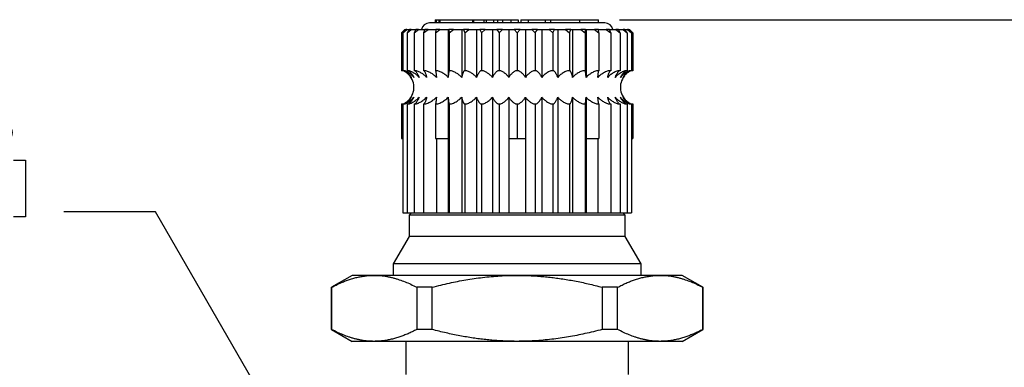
# Model space of a CAD drawing. Header units: millimetres. Extents: x 6 to 273, y 6 to 210.
# Tile 4 of 14: x 61 to 121, y 82 to 104. Entities that reach past the tile are written whole.
import ezdxf

# ---------------------------------------------------------------- set-up
doc = ezdxf.new("R2010")
doc.units = ezdxf.units.MM
doc.linetypes.add('SLD-Solid', pattern=[0])
doc.layers.add('DIMENSIONS', color=140, linetype='SLD-Solid', lineweight=25)
doc.styles.add('SLDTEXTSTYLE0', font='TXT', dxfattribs={"width": 0.7})
doc.dimstyles.new('SLDDIMSTYLE1', dxfattribs={"dimtxt": 2.158008, "dimasz": 3.302, "dimexe": 0, "dimexo": 0.0625, "dimgap": 0.539502, "dimtad": 0, "dimtih": 1, "dimtoh": 1, "dimdec": 1, "dimrnd": 1e-09, "dimzin": 12, "dimdsep": 46, "dimtxsty": 'SLDTEXTSTYLE0', "dimsah": 1, "dimcen": 0.09, "dimadec": 0, "dimazin": 3, "dimtfac": 1, "dimtdec": 1, "dimtofl": 0, "dimtmove": 0, "dimatfit": 3, "dimfxl": 0, "dimfrac": 2, "dimtolj": 1, "dimtzin": 12, "dimarcsym": 0})
doc.dimstyles.new('SLDDIMSTYLE3', dxfattribs={"dimtxt": 2.158008, "dimasz": 3.302, "dimexe": 0, "dimexo": 0.0625, "dimgap": 0.539502, "dimtad": 0, "dimtih": 1, "dimtoh": 1, "dimdec": 1, "dimrnd": 1e-09, "dimzin": 12, "dimdsep": 46, "dimtxsty": 'SLDTEXTSTYLE0', "dimsah": 1, "dimcen": 0, "dimadec": 0, "dimazin": 3, "dimtfac": 1, "dimtdec": 1, "dimtofl": 0, "dimtmove": 0, "dimatfit": 3, "dimfxl": 0, "dimfrac": 2, "dimtolj": 1, "dimtzin": 12, "dimarcsym": 0})

# ---------------------------------------------------------------- blocks, each defined once
blk = doc.blocks.new('_D_1')
at = {"layer": 'DIMENSIONS'}
for p, q in [((97.489, 103.503), (151.122, 103.503)), ((147.947, 103.503), (147.947, 82.692)), ((144.74, 78.779), (144.016, 78.779)), ((144.016, 78.779), (144.016, 75.349)), ((151.153, 78.779), (151.878, 78.779)), ((151.878, 78.779), (151.878, 75.349)), ((144.016, 75.349), (144.74, 75.349)), ((151.878, 75.349), (151.153, 75.349)), ((147.947, 56.003), (147.947, 74.866)), ((100.962, 56.003), (102.53, 56.003)), ((104.054, 56.003), (119.18, 56.003)), ((120.704, 56.003), (151.122, 56.003))]:
    blk.add_line(p, q, dxfattribs=at)
for points in [[(147.947, 103.503), (147.439, 100.201), (148.455, 100.201)], [(147.947, 56.003), (148.455, 59.305), (147.439, 59.305)]]:
    blk.add_solid(points, dxfattribs=at)
at = {"layer": 'DIMENSIONS', "char_height": 2.1167, "attachment_point": 1, "style": 'SLDTEXTSTYLE0'}
for s, insert in [('47.5', (144.74, 81.991)), ('1.87', (144.74, 78.078))]:
    blk.add_mtext(s, dxfattribs=dict(at, insert=insert))
blk = doc.blocks.new('_D_4')
at = {"layer": 'DIMENSIONS'}
for p, q in [((54.383, 94.989), (53.659, 94.989)), ((53.659, 94.989), (53.659, 91.559)), ((60.796, 94.989), (61.521, 94.989)), ((61.521, 94.989), (61.521, 91.559)), ((69.389, 91.855), (63.833, 91.855)), ((78.467, 76.132), (69.389, 91.855)), ((53.659, 91.559), (54.383, 91.559)), ((61.521, 91.559), (60.796, 91.559))]:
    blk.add_line(p, q, dxfattribs=at)
blk.add_solid([(78.467, 76.132), (77.256, 79.246), (76.376, 78.738)], dxfattribs=at)
at = {"layer": 'DIMENSIONS', "char_height": 2.1167, "attachment_point": 1, "style": 'SLDTEXTSTYLE0'}
for s, insert in [('%%c', (53.652, 98.201)), ('3.3', (56.91, 98.201)), ('0.13', (54.383, 94.288)), ('X2', (55.726, 90.375))]:
    blk.add_mtext(s, dxfattribs=dict(at, insert=insert))

msp = doc.modelspace()

# ---------------------------------------------------------------- linework, layer by layer
for p, q in [((96.602, 103.303), (85.982, 103.303)), ((86.334, 103.503), (86.334, 103.303)), ((86.334, 103.503), (86.388, 103.503)), ((86.388, 103.503), (86.388, 103.303)), ((86.388, 103.503), (86.553, 103.503)), ((86.553, 103.503), (86.553, 103.303)), ((86.553, 103.503), (86.607, 103.503)), ((86.607, 103.503), (86.607, 103.303)), ((86.607, 103.503), (88.581, 103.503)), ((88.581, 103.503), (88.581, 103.303)), ((88.581, 103.503), (88.633, 103.503)), ((88.633, 103.303), (88.633, 103.503)), ((88.633, 103.503), (88.648, 103.503)), ((88.648, 103.503), (88.648, 103.303)), ((88.648, 103.503), (89.264, 103.503)), ((89.264, 103.503), (89.264, 103.303)), ((89.264, 103.503), (89.406, 103.503)), ((89.406, 103.503), (89.406, 103.303)), ((89.406, 103.503), (89.852, 103.503)), ((89.852, 103.503), (89.852, 103.303)), ((89.852, 103.503), (90.109, 103.503)), ((90.109, 103.503), (90.109, 103.303)), ((90.11, 103.503), (90.11, 103.303)), ((90.11, 103.503), (90.396, 103.503)), ((90.396, 103.503), (90.396, 103.303)), ((90.396, 103.503), (90.914, 103.503)), ((90.914, 103.503), (90.914, 103.303)), ((90.914, 103.503), (91.351, 103.503)), ((91.351, 103.503), (91.351, 103.303)), ((91.524, 103.503), (91.524, 103.303)), ((91.524, 103.503), (91.96, 103.503)), ((91.96, 103.503), (91.96, 103.303)), ((91.96, 103.503), (92.986, 103.503)), ((92.986, 103.503), (92.986, 103.303)), ((92.986, 103.503), (93.307, 103.503)), ((93.307, 103.503), (93.307, 103.303)), ((93.307, 103.503), (95.083, 103.503)), ((95.083, 103.303), (95.083, 103.503)), ((95.083, 103.503), (96.219, 103.503)), ((96.219, 103.303), (96.219, 103.503)), ((84.492, 102.903), (84.287, 102.698)), ((84.292, 102.703), (84.494, 102.903)), ((84.292, 102.703), (84.292, 100.403)), ((84.378, 102.703), (84.605, 102.903)), ((84.551, 102.903), (84.378, 102.703)), ((84.378, 102.703), (84.378, 100.403)), ((84.494, 102.903), (84.492, 102.903)), ((84.494, 102.903), (84.551, 102.903)), ((84.605, 102.903), (84.551, 102.903)), ((84.605, 102.903), (84.773, 102.903)), ((84.634, 102.703), (84.88, 102.903)), ((84.773, 102.903), (84.634, 102.703)), ((84.634, 102.703), (84.634, 100.403)), ((84.88, 102.903), (84.773, 102.903)), ((84.88, 102.903), (85.157, 102.903)), ((85.055, 102.703), (85.313, 102.903)), ((85.157, 102.903), (85.055, 102.703)), ((85.055, 102.703), (85.055, 100.403)), ((85.313, 102.903), (85.157, 102.903)), ((85.313, 102.903), (85.691, 102.903)), ((85.629, 102.703), (85.894, 102.903)), ((85.691, 102.903), (85.629, 102.703)), ((85.629, 102.703), (85.629, 100.403)), ((85.894, 102.903), (85.691, 102.903)), ((85.894, 102.903), (86.363, 102.903)), ((86.342, 102.703), (86.607, 102.903)), ((86.363, 102.903), (86.342, 102.703)), ((86.342, 102.703), (86.342, 100.403)), ((86.607, 102.903), (86.363, 102.903)), ((86.607, 102.903), (87.116, 102.903)), ((87.116, 102.903), (87.116, 100.005)), ((87.116, 102.903), (87.156, 102.903)), ((87.156, 102.903), (87.177, 102.703)), ((87.436, 102.903), (87.156, 102.903)), ((87.177, 102.703), (87.436, 102.903)), ((87.177, 102.703), (87.177, 100.403)), ((87.436, 102.903), (87.933, 102.903)), ((87.933, 102.903), (87.933, 100.005)), ((87.933, 102.903), (88.052, 102.903)), ((88.052, 102.903), (88.114, 102.703)), ((88.36, 102.903), (88.052, 102.903)), ((88.114, 102.703), (88.36, 102.903)), ((88.114, 102.703), (88.114, 100.403)), ((88.36, 102.903), (88.831, 102.903)), ((88.831, 102.903), (88.831, 100.005)), ((88.831, 102.903), (89.027, 102.903)), ((89.027, 102.903), (89.129, 102.703)), ((89.355, 102.903), (89.027, 102.903)), ((89.129, 102.703), (89.355, 102.903)), ((89.129, 102.703), (89.129, 100.403)), ((89.355, 102.903), (89.791, 102.903)), ((89.791, 102.903), (90.058, 102.903)), ((89.791, 102.903), (89.791, 100.005)), ((90.399, 102.903), (90.058, 102.903)), ((90.058, 102.903), (90.197, 102.703)), ((90.197, 102.703), (90.399, 102.903)), ((90.197, 102.703), (90.197, 100.403)), ((90.399, 102.903), (90.787, 102.903)), ((90.787, 102.903), (91.119, 102.903)), ((90.787, 102.903), (90.787, 100.005)), ((91.464, 102.903), (91.119, 102.903)), ((91.119, 102.903), (91.292, 102.703)), ((91.292, 102.703), (91.464, 102.903)), ((91.292, 102.703), (91.292, 100.403)), ((91.464, 102.903), (91.796, 102.903)), ((91.796, 102.903), (91.796, 100.005)), ((91.796, 102.903), (92.185, 102.903)), ((92.185, 102.903), (92.387, 102.703)), ((92.526, 102.903), (92.185, 102.903)), ((92.387, 102.703), (92.526, 102.903)), ((92.387, 102.703), (92.387, 100.403)), ((92.526, 102.903), (92.793, 102.903)), ((92.793, 102.903), (92.793, 100.005)), ((92.793, 102.903), (93.228, 102.903)), ((93.228, 102.903), (93.455, 102.703)), ((93.557, 102.903), (93.228, 102.903)), ((93.455, 102.703), (93.557, 102.903)), ((93.455, 102.703), (93.455, 100.403)), ((93.557, 102.903), (93.752, 102.903)), ((93.752, 102.903), (93.752, 100.005)), ((93.752, 102.903), (94.224, 102.903)), ((94.224, 102.903), (94.47, 102.703)), ((94.532, 102.903), (94.224, 102.903)), ((94.47, 102.703), (94.532, 102.903)), ((94.47, 102.703), (94.47, 100.403)), ((94.532, 102.903), (94.651, 102.903)), ((94.651, 102.903), (94.651, 100.005)), ((94.651, 102.903), (95.148, 102.903)), ((95.148, 102.903), (95.406, 102.703)), ((95.427, 102.903), (95.148, 102.903)), ((95.406, 102.703), (95.427, 102.903)), ((95.406, 102.703), (95.406, 100.403)), ((95.427, 102.903), (95.467, 102.903)), ((95.467, 102.903), (95.467, 100.005)), ((95.467, 102.903), (95.976, 102.903)), ((95.976, 102.903), (96.242, 102.703)), ((96.221, 102.903), (95.976, 102.903)), ((96.242, 102.703), (96.221, 102.903)), ((96.221, 102.903), (96.69, 102.903)), ((96.242, 102.703), (96.242, 100.403)), ((96.69, 102.903), (96.955, 102.703)), ((96.893, 102.903), (96.69, 102.903)), ((96.955, 102.703), (96.893, 102.903)), ((96.893, 102.903), (97.27, 102.903)), ((96.955, 102.703), (96.955, 100.403)), ((97.27, 102.903), (97.529, 102.703)), ((97.427, 102.903), (97.27, 102.903)), ((97.529, 102.703), (97.427, 102.903)), ((97.427, 102.903), (97.704, 102.903)), ((97.529, 102.703), (97.529, 100.403)), ((97.704, 102.903), (97.949, 102.703)), ((97.81, 102.903), (97.704, 102.903)), ((97.949, 102.703), (97.81, 102.903)), ((97.81, 102.903), (97.979, 102.903)), ((97.949, 102.703), (97.949, 100.403)), ((97.979, 102.903), (98.206, 102.703)), ((98.033, 102.903), (97.979, 102.903)), ((98.206, 102.703), (98.033, 102.903)), ((98.033, 102.903), (98.09, 102.903)), ((98.09, 102.903), (98.292, 102.703)), ((98.092, 102.903), (98.09, 102.903)), ((98.297, 102.698), (98.092, 102.903)), ((98.206, 102.703), (98.206, 100.403)), ((98.292, 102.703), (98.292, 100.403)), ((84.378, 100.403), (84.292, 100.403)), ((84.5, 100.403), (84.378, 100.403)), ((84.767, 100.403), (84.634, 100.403)), ((85.194, 100.403), (85.055, 100.403)), ((85.771, 100.403), (85.629, 100.403)), ((86.485, 100.403), (86.342, 100.403)), ((87.177, 100.403), (87.166, 100.403)), ((87.317, 100.403), (87.177, 100.403)), ((88.114, 100.403), (88.08, 100.403)), ((88.246, 100.403), (88.114, 100.403)), ((89.129, 100.403), (89.074, 100.403)), ((89.251, 100.403), (89.129, 100.403)), ((90.197, 100.403), (90.122, 100.403)), ((90.306, 100.403), (90.197, 100.403)), ((91.292, 100.403), (91.199, 100.403)), ((91.385, 100.403), (91.292, 100.403)), ((92.387, 100.403), (92.278, 100.403)), ((92.462, 100.403), (92.387, 100.403)), ((93.455, 100.403), (93.333, 100.403)), ((93.51, 100.403), (93.455, 100.403)), ((94.47, 100.403), (94.337, 100.403)), ((94.503, 100.403), (94.47, 100.403)), ((95.406, 100.403), (95.267, 100.403)), ((95.418, 100.403), (95.406, 100.403)), ((96.242, 100.403), (96.099, 100.403)), ((96.955, 100.403), (96.812, 100.403)), ((97.529, 100.403), (97.39, 100.403)), ((97.949, 100.403), (97.817, 100.403)), ((98.206, 100.403), (98.084, 100.403)), ((98.292, 100.403), (98.206, 100.403)), ((84.292, 98.403), (84.378, 98.403)), ((84.292, 98.403), (84.292, 96.303)), ((84.378, 98.403), (84.378, 91.803)), ((84.378, 98.403), (84.5, 98.403)), ((84.634, 98.403), (84.634, 91.803)), ((84.634, 98.403), (84.767, 98.403)), ((85.055, 98.403), (85.055, 91.803)), ((85.055, 98.403), (85.194, 98.403)), ((85.629, 98.403), (85.629, 91.803)), ((85.629, 98.403), (85.771, 98.403)), ((86.342, 98.403), (86.485, 98.403)), ((86.342, 98.403), (86.342, 96.303)), ((87.116, 98.802), (87.116, 96.303)), ((87.166, 98.403), (87.177, 98.403)), ((87.177, 98.403), (87.177, 91.803)), ((87.177, 98.403), (87.317, 98.403)), ((87.933, 98.802), (87.933, 91.803)), ((88.08, 98.403), (88.114, 98.403)), ((88.114, 98.403), (88.114, 91.803)), ((88.114, 98.403), (88.246, 98.403)), ((88.831, 98.802), (88.831, 91.803)), ((89.074, 98.403), (89.129, 98.403)), ((89.129, 98.403), (89.129, 91.803)), ((89.129, 98.403), (89.251, 98.403)), ((89.791, 98.802), (89.791, 91.803)), ((90.122, 98.403), (90.197, 98.403)), ((90.197, 98.403), (90.197, 91.803)), ((90.197, 98.403), (90.306, 98.403)), ((90.787, 98.802), (90.787, 96.303)), ((91.199, 98.403), (91.292, 98.403)), ((91.292, 98.403), (91.385, 98.403)), ((91.292, 98.403), (91.292, 96.303)), ((91.796, 98.802), (91.796, 96.303)), ((92.278, 98.403), (92.387, 98.403)), ((92.387, 98.403), (92.387, 91.803)), ((92.387, 98.403), (92.462, 98.403)), ((92.793, 98.802), (92.793, 91.803)), ((93.333, 98.403), (93.455, 98.403)), ((93.455, 98.403), (93.455, 91.803)), ((93.455, 98.403), (93.51, 98.403)), ((93.752, 98.802), (93.752, 91.803)), ((94.337, 98.403), (94.47, 98.403)), ((94.47, 98.403), (94.47, 91.803)), ((94.47, 98.403), (94.503, 98.403)), ((94.651, 98.802), (94.651, 91.803)), ((95.267, 98.403), (95.406, 98.403)), ((95.406, 98.403), (95.406, 91.803)), ((95.406, 98.403), (95.418, 98.403)), ((95.467, 98.802), (95.467, 96.303)), ((96.099, 98.403), (96.242, 98.403)), ((96.242, 98.403), (96.242, 96.303)), ((96.812, 98.403), (96.955, 98.403)), ((96.955, 98.403), (96.955, 91.803)), ((97.39, 98.403), (97.529, 98.403)), ((97.529, 98.403), (97.529, 91.803)), ((97.817, 98.403), (97.949, 98.403)), ((97.949, 98.403), (97.949, 91.803)), ((98.084, 98.403), (98.206, 98.403)), ((98.206, 98.403), (98.206, 91.803)), ((98.206, 98.403), (98.292, 98.403)), ((98.292, 98.403), (98.292, 96.303)), ((84.292, 96.303), (84.378, 96.303)), ((86.342, 96.303), (87.116, 96.303)), ((86.403, 96.303), (86.403, 91.803)), ((87.116, 96.303), (87.116, 91.803)), ((90.787, 96.303), (91.292, 96.303)), ((90.787, 96.303), (90.787, 91.803)), ((91.292, 96.303), (91.796, 96.303)), ((91.796, 96.303), (91.796, 91.803)), ((95.467, 96.303), (95.467, 91.803)), ((95.467, 96.303), (96.242, 96.303)), ((96.181, 96.303), (96.181, 91.803)), ((98.206, 96.303), (98.292, 96.303)), ((84.378, 91.803), (84.634, 91.803)), ((84.634, 91.803), (85.055, 91.803)), ((84.892, 91.803), (84.742, 91.653)), ((84.742, 91.653), (84.742, 90.353)), ((97.842, 91.653), (84.742, 91.653)), ((85.055, 91.803), (85.629, 91.803)), ((85.629, 91.803), (86.403, 91.803)), ((86.424, 91.803), (86.403, 91.803)), ((86.424, 91.803), (87.116, 91.803)), ((87.116, 91.803), (87.177, 91.803)), ((87.177, 91.803), (87.933, 91.803)), ((87.933, 91.803), (88.114, 91.803)), ((88.114, 91.803), (88.831, 91.803)), ((88.831, 91.803), (89.129, 91.803)), ((89.129, 91.803), (89.791, 91.803)), ((89.791, 91.803), (90.197, 91.803)), ((90.197, 91.803), (90.787, 91.803)), ((90.787, 91.803), (91.796, 91.803)), ((91.796, 91.803), (92.387, 91.803)), ((92.387, 91.803), (92.793, 91.803)), ((92.793, 91.803), (93.455, 91.803)), ((93.455, 91.803), (93.752, 91.803)), ((93.752, 91.803), (94.47, 91.803)), ((94.47, 91.803), (94.651, 91.803)), ((94.651, 91.803), (95.406, 91.803)), ((95.406, 91.803), (95.467, 91.803)), ((95.467, 91.803), (96.16, 91.803)), ((96.181, 91.803), (96.16, 91.803)), ((96.181, 91.803), (96.955, 91.803)), ((96.955, 91.803), (97.529, 91.803)), ((97.529, 91.803), (97.949, 91.803)), ((97.842, 91.653), (97.692, 91.803)), ((97.842, 90.353), (97.842, 91.653)), ((97.949, 91.803), (98.206, 91.803)), ((84.742, 90.353), (83.792, 88.703)), ((97.842, 90.353), (84.742, 90.353)), ((98.792, 88.703), (97.842, 90.353)), ((83.792, 88.703), (83.792, 88.003)), ((98.792, 88.703), (83.792, 88.703)), ((98.792, 88.003), (98.792, 88.703)), ((81.292, 88.003), (80.042, 87.282)), ((82.632, 88.003), (81.292, 88.003)), ((91.292, 88.003), (82.632, 88.003)), ((99.952, 88.003), (91.292, 88.003)), ((101.292, 88.003), (99.952, 88.003)), ((102.542, 87.282), (101.292, 88.003)), ((80.042, 87.282), (80.042, 84.725)), ((80.055, 87.282), (80.042, 87.282)), ((80.055, 84.725), (80.055, 87.282)), ((86.138, 87.282), (85.208, 87.282)), ((85.208, 87.282), (85.208, 84.725)), ((86.138, 84.725), (86.138, 87.282)), ((96.446, 87.282), (96.446, 84.725)), ((97.375, 87.282), (96.446, 87.282)), ((97.375, 84.725), (97.375, 87.282)), ((102.529, 87.282), (102.529, 84.725)), ((102.542, 87.282), (102.529, 87.282)), ((102.542, 84.725), (102.542, 87.282)), ((80.042, 84.725), (81.292, 84.003)), ((80.055, 84.725), (80.042, 84.725)), ((86.138, 84.725), (85.208, 84.725)), ((97.375, 84.725), (96.446, 84.725)), ((101.292, 84.003), (102.542, 84.725)), ((102.542, 84.725), (102.529, 84.725)), ((82.632, 84.003), (81.292, 84.003)), ((91.292, 84.003), (82.632, 84.003)), ((84.542, 84.003), (84.542, 82.003)), ((99.952, 84.003), (91.292, 84.003)), ((98.042, 82.003), (98.042, 84.003)), ((101.292, 84.003), (99.952, 84.003))]:
    msp.add_line(p, q)
for centre, radius, start, end in [((85.982, 102.803), 0.5, 89.99999, 168.46304), ((96.602, 102.803), 0.5, 11.53696, 90.00001), ((83.942, 99.403), 1.1, 321.1553, 55.16765), ((98.642, 99.403), 1.1, 141.1553, 235.16765)]:
    msp.add_arc(centre, radius, start, end)
for points, knots in [([(84.882, 100.005), (84.864, 100.03), (84.827, 100.08), (84.765, 100.148), (84.699, 100.212), (84.628, 100.27), (84.554, 100.321), (84.478, 100.366), (84.427, 100.391), (84.401, 100.403)], [0, 0, 0, 0, 0.136989, 0.277572, 0.420888, 0.565979, 0.711801, 0.856401, 1, 1, 1, 1]), ([(84.471, 100.403), (84.497, 100.389), (84.549, 100.36), (84.623, 100.305), (84.693, 100.244), (84.761, 100.174), (84.825, 100.095), (84.863, 100.035), (84.882, 100.005)], [0, 0, 0, 0, 0.169296, 0.335884, 0.500905, 0.665568, 0.832108, 1, 1, 1, 1]), ([(85.04, 100.005), (85.02, 100.03), (84.978, 100.08), (84.909, 100.148), (84.834, 100.212), (84.755, 100.27), (84.672, 100.321), (84.587, 100.366), (84.529, 100.391), (84.5, 100.403)], [0, 0, 0, 0, 0.1369884, 0.2775712, 0.4208869, 0.5659777, 0.7118003, 0.8564008, 1, 1, 1, 1]), ([(84.709, 100.403), (84.73, 100.389), (84.772, 100.36), (84.831, 100.305), (84.888, 100.244), (84.942, 100.174), (84.994, 100.095), (85.025, 100.035), (85.04, 100.005)], [0, 0, 0, 0, 0.1692955, 0.3358837, 0.5009043, 0.6655674, 0.8321076, 1, 1, 1, 1]), ([(85.352, 100.005), (85.33, 100.03), (85.285, 100.08), (85.21, 100.148), (85.129, 100.212), (85.043, 100.27), (84.953, 100.321), (84.861, 100.366), (84.798, 100.391), (84.767, 100.403)], [0, 0, 0, 0, 0.1369882, 0.2775707, 0.4208864, 0.565977, 0.7117998, 0.856401, 1, 1, 1, 1]), ([(85.11, 100.403), (85.125, 100.389), (85.155, 100.36), (85.199, 100.305), (85.241, 100.244), (85.28, 100.174), (85.318, 100.095), (85.341, 100.035), (85.352, 100.005)], [0, 0, 0, 0, 0.169295, 0.335884, 0.500904, 0.665567, 0.832108, 1, 1, 1, 1]), ([(85.81, 100.005), (85.787, 100.03), (85.739, 100.08), (85.66, 100.148), (85.575, 100.212), (85.485, 100.27), (85.39, 100.321), (85.293, 100.366), (85.227, 100.391), (85.194, 100.403)], [0, 0, 0, 0, 0.136988, 0.27757, 0.420886, 0.565977, 0.7118, 0.856401, 1, 1, 1, 1]), ([(85.662, 100.403), (85.671, 100.389), (85.69, 100.36), (85.716, 100.305), (85.742, 100.244), (85.766, 100.174), (85.789, 100.095), (85.803, 100.035), (85.81, 100.005)], [0, 0, 0, 0, 0.169295, 0.335884, 0.500904, 0.665567, 0.832107, 1, 1, 1, 1]), ([(86.403, 100.005), (86.379, 100.03), (86.33, 100.08), (86.249, 100.148), (86.162, 100.212), (86.069, 100.27), (85.973, 100.321), (85.873, 100.366), (85.805, 100.391), (85.771, 100.403)], [0, 0, 0, 0, 0.136988, 0.27757, 0.420886, 0.565977, 0.711799, 0.856401, 1, 1, 1, 1]), ([(86.353, 100.403), (86.356, 100.389), (86.363, 100.36), (86.371, 100.305), (86.38, 100.244), (86.388, 100.174), (86.396, 100.095), (86.401, 100.035), (86.403, 100.005)], [0, 0, 0, 0, 0.169295, 0.335884, 0.500904, 0.665567, 0.832107, 1, 1, 1, 1]), ([(87.116, 100.005), (87.092, 100.03), (87.044, 100.08), (86.963, 100.148), (86.875, 100.212), (86.783, 100.27), (86.686, 100.321), (86.587, 100.366), (86.519, 100.391), (86.485, 100.403)], [0, 0, 0, 0, 0.136988, 0.27757, 0.420886, 0.565977, 0.711799, 0.856401, 1, 1, 1, 1]), ([(87.166, 100.403), (87.163, 100.389), (87.157, 100.36), (87.148, 100.305), (87.139, 100.244), (87.131, 100.174), (87.123, 100.095), (87.119, 100.035), (87.116, 100.005)], [0, 0, 0, 0, 0.169295, 0.335884, 0.500904, 0.665567, 0.832107, 1, 1, 1, 1]), ([(87.933, 100.005), (87.909, 100.03), (87.862, 100.08), (87.783, 100.148), (87.698, 100.212), (87.607, 100.27), (87.513, 100.321), (87.416, 100.366), (87.35, 100.391), (87.317, 100.403)], [0, 0, 0, 0, 0.136988, 0.27757, 0.420886, 0.565977, 0.7118, 0.856401, 1, 1, 1, 1]), ([(88.08, 100.403), (88.071, 100.389), (88.052, 100.36), (88.026, 100.305), (88, 100.244), (87.976, 100.174), (87.953, 100.095), (87.939, 100.035), (87.933, 100.005)], [0, 0, 0, 0, 0.169295, 0.335884, 0.500904, 0.665567, 0.832107, 1, 1, 1, 1]), ([(88.831, 100.005), (88.809, 100.03), (88.764, 100.08), (88.689, 100.148), (88.608, 100.212), (88.522, 100.27), (88.433, 100.321), (88.341, 100.366), (88.278, 100.391), (88.246, 100.403)], [0, 0, 0, 0, 0.1369882, 0.2775707, 0.4208864, 0.565977, 0.7117998, 0.856401, 1, 1, 1, 1]), ([(89.074, 100.403), (89.059, 100.389), (89.028, 100.36), (88.984, 100.305), (88.943, 100.244), (88.903, 100.174), (88.865, 100.095), (88.843, 100.035), (88.831, 100.005)], [0, 0, 0, 0, 0.1692955, 0.3358836, 0.5009041, 0.6655673, 0.8321075, 1, 1, 1, 1]), ([(89.791, 100.005), (89.77, 100.03), (89.729, 100.08), (89.659, 100.148), (89.585, 100.212), (89.506, 100.27), (89.423, 100.321), (89.338, 100.366), (89.28, 100.391), (89.251, 100.403)], [0, 0, 0, 0, 0.136988, 0.277571, 0.420887, 0.565978, 0.7118, 0.856401, 1, 1, 1, 1]), ([(90.122, 100.403), (90.101, 100.389), (90.059, 100.36), (90, 100.305), (89.943, 100.244), (89.889, 100.174), (89.837, 100.095), (89.806, 100.035), (89.791, 100.005)], [0, 0, 0, 0, 0.169296, 0.335884, 0.500904, 0.665567, 0.832108, 1, 1, 1, 1]), ([(90.787, 100.005), (90.769, 100.03), (90.732, 100.08), (90.67, 100.148), (90.604, 100.212), (90.533, 100.27), (90.459, 100.321), (90.383, 100.366), (90.332, 100.391), (90.306, 100.403)], [0, 0, 0, 0, 0.136989, 0.277572, 0.420888, 0.565979, 0.711801, 0.856401, 1, 1, 1, 1]), ([(91.199, 100.403), (91.173, 100.389), (91.121, 100.36), (91.047, 100.305), (90.976, 100.244), (90.909, 100.174), (90.845, 100.095), (90.807, 100.035), (90.787, 100.005)], [0, 0, 0, 0, 0.169296, 0.335884, 0.500905, 0.665568, 0.832108, 1, 1, 1, 1]), ([(91.796, 100.005), (91.781, 100.03), (91.749, 100.08), (91.696, 100.148), (91.639, 100.212), (91.579, 100.27), (91.516, 100.321), (91.451, 100.366), (91.407, 100.391), (91.385, 100.403)], [0, 0, 0, 0, 0.136989, 0.277572, 0.420888, 0.565979, 0.711801, 0.856401, 1, 1, 1, 1]), ([(92.278, 100.403), (92.248, 100.389), (92.187, 100.36), (92.1, 100.305), (92.017, 100.244), (91.939, 100.174), (91.864, 100.095), (91.819, 100.035), (91.796, 100.005)], [0, 0, 0, 0, 0.169296, 0.335884, 0.500905, 0.665568, 0.832108, 1, 1, 1, 1]), ([(92.793, 100.005), (92.78, 100.03), (92.755, 100.08), (92.712, 100.148), (92.666, 100.212), (92.618, 100.27), (92.567, 100.321), (92.515, 100.366), (92.479, 100.391), (92.462, 100.403)], [0, 0, 0, 0, 0.136988, 0.277571, 0.420887, 0.565978, 0.7118, 0.856401, 1, 1, 1, 1]), ([(93.333, 100.403), (93.299, 100.389), (93.231, 100.36), (93.134, 100.305), (93.041, 100.244), (92.952, 100.174), (92.868, 100.095), (92.818, 100.035), (92.793, 100.005)], [0, 0, 0, 0, 0.169296, 0.335884, 0.500904, 0.665567, 0.832108, 1, 1, 1, 1]), ([(93.752, 100.005), (93.743, 100.03), (93.724, 100.08), (93.693, 100.148), (93.66, 100.212), (93.624, 100.27), (93.587, 100.321), (93.549, 100.366), (93.523, 100.391), (93.51, 100.403)], [0, 0, 0, 0, 0.1369882, 0.2775707, 0.4208864, 0.565977, 0.7117998, 0.856401, 1, 1, 1, 1]), ([(94.337, 100.403), (94.3, 100.389), (94.227, 100.36), (94.122, 100.305), (94.021, 100.244), (93.925, 100.174), (93.834, 100.095), (93.78, 100.035), (93.752, 100.005)], [0, 0, 0, 0, 0.169295, 0.335884, 0.500904, 0.665567, 0.832108, 1, 1, 1, 1]), ([(94.651, 100.005), (94.645, 100.03), (94.634, 100.08), (94.615, 100.148), (94.595, 100.212), (94.573, 100.27), (94.55, 100.321), (94.527, 100.366), (94.511, 100.391), (94.503, 100.403)], [0, 0, 0, 0, 0.136988, 0.27757, 0.420886, 0.565977, 0.7118, 0.856401, 1, 1, 1, 1]), ([(95.267, 100.403), (95.228, 100.389), (95.151, 100.36), (95.04, 100.305), (94.934, 100.244), (94.833, 100.174), (94.737, 100.095), (94.68, 100.035), (94.651, 100.005)], [0, 0, 0, 0, 0.169295, 0.335884, 0.500904, 0.665567, 0.832107, 1, 1, 1, 1]), ([(95.467, 100.005), (95.465, 100.03), (95.462, 100.08), (95.455, 100.148), (95.448, 100.212), (95.441, 100.27), (95.433, 100.321), (95.426, 100.366), (95.42, 100.391), (95.418, 100.403)], [0, 0, 0, 0, 0.136988, 0.2775704, 0.4208858, 0.5659765, 0.7117994, 0.8564011, 1, 1, 1, 1]), ([(96.099, 100.403), (96.059, 100.389), (95.98, 100.36), (95.866, 100.305), (95.757, 100.244), (95.654, 100.174), (95.556, 100.095), (95.497, 100.035), (95.467, 100.005)], [0, 0, 0, 0, 0.169295, 0.335884, 0.500904, 0.665567, 0.832107, 1, 1, 1, 1]), ([(96.181, 100.005), (96.182, 100.03), (96.186, 100.08), (96.193, 100.148), (96.2, 100.212), (96.207, 100.27), (96.214, 100.321), (96.222, 100.366), (96.228, 100.391), (96.23, 100.403)], [0, 0, 0, 0, 0.136988, 0.27757, 0.420886, 0.565977, 0.711799, 0.856401, 1, 1, 1, 1]), ([(96.812, 100.403), (96.772, 100.389), (96.693, 100.36), (96.579, 100.305), (96.471, 100.244), (96.367, 100.174), (96.269, 100.095), (96.21, 100.035), (96.181, 100.005)], [0, 0, 0, 0, 0.169295, 0.335884, 0.500904, 0.665567, 0.832107, 1, 1, 1, 1]), ([(96.774, 100.005), (96.779, 100.03), (96.791, 100.08), (96.81, 100.148), (96.83, 100.212), (96.852, 100.27), (96.874, 100.321), (96.898, 100.366), (96.914, 100.391), (96.921, 100.403)], [0, 0, 0, 0, 0.136988, 0.27757, 0.420886, 0.565977, 0.7118, 0.856401, 1, 1, 1, 1]), ([(97.39, 100.403), (97.351, 100.389), (97.273, 100.36), (97.163, 100.305), (97.056, 100.244), (96.956, 100.174), (96.86, 100.095), (96.802, 100.035), (96.774, 100.005)], [0, 0, 0, 0, 0.169295, 0.335884, 0.500904, 0.665567, 0.832107, 1, 1, 1, 1]), ([(97.232, 100.005), (97.241, 100.03), (97.259, 100.08), (97.291, 100.148), (97.324, 100.212), (97.36, 100.27), (97.397, 100.321), (97.435, 100.366), (97.461, 100.391), (97.474, 100.403)], [0, 0, 0, 0, 0.136988, 0.277571, 0.420886, 0.565977, 0.7118, 0.856401, 1, 1, 1, 1]), ([(97.817, 100.403), (97.78, 100.389), (97.707, 100.36), (97.601, 100.305), (97.5, 100.244), (97.405, 100.174), (97.314, 100.095), (97.259, 100.035), (97.232, 100.005)], [0, 0, 0, 0, 0.169295, 0.335884, 0.500904, 0.665567, 0.832108, 1, 1, 1, 1]), ([(97.543, 100.005), (97.556, 100.03), (97.581, 100.08), (97.624, 100.148), (97.67, 100.212), (97.718, 100.27), (97.769, 100.321), (97.821, 100.366), (97.857, 100.391), (97.874, 100.403)], [0, 0, 0, 0, 0.1369884, 0.2775712, 0.4208869, 0.5659777, 0.7118003, 0.8564008, 1, 1, 1, 1]), ([(98.084, 100.403), (98.049, 100.389), (97.982, 100.36), (97.884, 100.305), (97.791, 100.244), (97.703, 100.174), (97.619, 100.095), (97.569, 100.035), (97.543, 100.005)], [0, 0, 0, 0, 0.169296, 0.335884, 0.500904, 0.665567, 0.832108, 1, 1, 1, 1]), ([(97.701, 100.005), (97.717, 100.03), (97.748, 100.08), (97.801, 100.148), (97.858, 100.212), (97.919, 100.27), (97.982, 100.321), (98.046, 100.366), (98.091, 100.391), (98.113, 100.403)], [0, 0, 0, 0, 0.136989, 0.277572, 0.420888, 0.565979, 0.711801, 0.856401, 1, 1, 1, 1]), ([(98.183, 100.403), (98.152, 100.389), (98.092, 100.36), (98.005, 100.305), (97.922, 100.244), (97.844, 100.174), (97.769, 100.095), (97.724, 100.035), (97.701, 100.005)], [0, 0, 0, 0, 0.169296, 0.335884, 0.500905, 0.665568, 0.832108, 1, 1, 1, 1]), ([(84.401, 98.403), (84.431, 98.418), (84.492, 98.447), (84.578, 98.501), (84.661, 98.563), (84.74, 98.633), (84.815, 98.711), (84.86, 98.771), (84.882, 98.802)], [0, 0, 0, 0, 0.1692956, 0.3358839, 0.5009045, 0.6655676, 0.8321078, 1, 1, 1, 1]), ([(84.882, 98.802), (84.867, 98.777), (84.835, 98.727), (84.782, 98.659), (84.725, 98.595), (84.665, 98.537), (84.602, 98.486), (84.537, 98.441), (84.493, 98.416), (84.471, 98.403)], [0, 0, 0, 0, 0.136989, 0.277572, 0.420888, 0.565979, 0.711801, 0.856401, 1, 1, 1, 1]), ([(84.5, 98.403), (84.534, 98.418), (84.602, 98.447), (84.699, 98.501), (84.792, 98.563), (84.881, 98.633), (84.965, 98.711), (85.015, 98.771), (85.04, 98.802)], [0, 0, 0, 0, 0.169296, 0.335884, 0.500904, 0.665567, 0.832108, 1, 1, 1, 1]), ([(85.04, 98.802), (85.028, 98.777), (85.002, 98.727), (84.96, 98.659), (84.914, 98.595), (84.865, 98.537), (84.815, 98.486), (84.763, 98.441), (84.727, 98.416), (84.709, 98.403)], [0, 0, 0, 0, 0.136988, 0.277571, 0.420887, 0.565978, 0.7118, 0.856401, 1, 1, 1, 1]), ([(84.767, 98.403), (84.804, 98.418), (84.877, 98.447), (84.982, 98.501), (85.083, 98.563), (85.179, 98.633), (85.27, 98.711), (85.325, 98.771), (85.352, 98.802)], [0, 0, 0, 0, 0.169295, 0.335884, 0.500904, 0.665567, 0.832108, 1, 1, 1, 1]), ([(85.352, 98.802), (85.343, 98.777), (85.324, 98.727), (85.293, 98.659), (85.26, 98.595), (85.224, 98.537), (85.187, 98.486), (85.149, 98.441), (85.123, 98.416), (85.11, 98.403)], [0, 0, 0, 0, 0.136988, 0.277571, 0.420886, 0.565977, 0.7118, 0.856401, 1, 1, 1, 1]), ([(85.194, 98.403), (85.233, 98.418), (85.31, 98.447), (85.421, 98.501), (85.527, 98.563), (85.628, 98.633), (85.724, 98.711), (85.781, 98.771), (85.81, 98.802)], [0, 0, 0, 0, 0.169295, 0.335884, 0.500904, 0.665567, 0.832107, 1, 1, 1, 1]), ([(85.81, 98.802), (85.804, 98.777), (85.793, 98.727), (85.774, 98.659), (85.754, 98.595), (85.732, 98.537), (85.709, 98.486), (85.686, 98.441), (85.67, 98.416), (85.662, 98.403)], [0, 0, 0, 0, 0.136988, 0.27757, 0.420886, 0.565977, 0.7118, 0.856401, 1, 1, 1, 1]), ([(85.771, 98.403), (85.811, 98.418), (85.891, 98.447), (86.004, 98.501), (86.113, 98.563), (86.216, 98.633), (86.315, 98.711), (86.373, 98.771), (86.403, 98.802)], [0, 0, 0, 0, 0.169295, 0.335884, 0.500904, 0.665567, 0.832107, 1, 1, 1, 1]), ([(86.403, 98.802), (86.401, 98.777), (86.397, 98.727), (86.391, 98.659), (86.384, 98.595), (86.377, 98.537), (86.369, 98.486), (86.361, 98.441), (86.356, 98.416), (86.353, 98.403)], [0, 0, 0, 0, 0.136988, 0.27757, 0.420886, 0.565977, 0.711799, 0.856401, 1, 1, 1, 1]), ([(86.485, 98.403), (86.525, 98.418), (86.604, 98.447), (86.718, 98.501), (86.826, 98.563), (86.93, 98.633), (87.028, 98.711), (87.087, 98.771), (87.116, 98.802)], [0, 0, 0, 0, 0.1692954, 0.3358835, 0.500904, 0.6655671, 0.8321074, 1, 1, 1, 1]), ([(87.116, 98.802), (87.118, 98.777), (87.122, 98.727), (87.129, 98.659), (87.135, 98.595), (87.143, 98.537), (87.15, 98.486), (87.158, 98.441), (87.163, 98.416), (87.166, 98.403)], [0, 0, 0, 0, 0.136988, 0.2775704, 0.4208858, 0.5659765, 0.7117994, 0.8564011, 1, 1, 1, 1]), ([(87.317, 98.403), (87.355, 98.418), (87.433, 98.447), (87.544, 98.501), (87.65, 98.563), (87.75, 98.633), (87.846, 98.711), (87.904, 98.771), (87.933, 98.802)], [0, 0, 0, 0, 0.169295, 0.335884, 0.500904, 0.665567, 0.832107, 1, 1, 1, 1]), ([(87.933, 98.802), (87.938, 98.777), (87.95, 98.727), (87.969, 98.659), (87.989, 98.595), (88.011, 98.537), (88.033, 98.486), (88.057, 98.441), (88.073, 98.416), (88.08, 98.403)], [0, 0, 0, 0, 0.136988, 0.27757, 0.420886, 0.565977, 0.7118, 0.856401, 1, 1, 1, 1]), ([(88.246, 98.403), (88.283, 98.418), (88.357, 98.447), (88.462, 98.501), (88.563, 98.563), (88.658, 98.633), (88.749, 98.711), (88.804, 98.771), (88.831, 98.802)], [0, 0, 0, 0, 0.169295, 0.335884, 0.500904, 0.665567, 0.832108, 1, 1, 1, 1]), ([(88.831, 98.802), (88.841, 98.777), (88.859, 98.727), (88.891, 98.659), (88.924, 98.595), (88.96, 98.537), (88.997, 98.486), (89.035, 98.441), (89.061, 98.416), (89.074, 98.403)], [0, 0, 0, 0, 0.136988, 0.277571, 0.420886, 0.565977, 0.7118, 0.856401, 1, 1, 1, 1]), ([(89.251, 98.403), (89.285, 98.418), (89.353, 98.447), (89.45, 98.501), (89.543, 98.563), (89.631, 98.633), (89.715, 98.711), (89.766, 98.771), (89.791, 98.802)], [0, 0, 0, 0, 0.169296, 0.335884, 0.500904, 0.665567, 0.832108, 1, 1, 1, 1]), ([(89.791, 98.802), (89.804, 98.777), (89.829, 98.727), (89.872, 98.659), (89.917, 98.595), (89.966, 98.537), (90.016, 98.486), (90.069, 98.441), (90.104, 98.416), (90.122, 98.403)], [0, 0, 0, 0, 0.136988, 0.277571, 0.420887, 0.565978, 0.7118, 0.856401, 1, 1, 1, 1]), ([(90.306, 98.403), (90.336, 98.418), (90.397, 98.447), (90.483, 98.501), (90.566, 98.563), (90.645, 98.633), (90.72, 98.711), (90.765, 98.771), (90.787, 98.802)], [0, 0, 0, 0, 0.169296, 0.335884, 0.500905, 0.665568, 0.832108, 1, 1, 1, 1]), ([(90.787, 98.802), (90.803, 98.777), (90.835, 98.727), (90.888, 98.659), (90.944, 98.595), (91.005, 98.537), (91.068, 98.486), (91.132, 98.441), (91.177, 98.416), (91.199, 98.403)], [0, 0, 0, 0, 0.1369888, 0.2775718, 0.4208879, 0.5659786, 0.711801, 0.8564006, 1, 1, 1, 1]), ([(91.385, 98.403), (91.411, 98.418), (91.462, 98.447), (91.537, 98.501), (91.607, 98.563), (91.675, 98.633), (91.739, 98.711), (91.777, 98.771), (91.796, 98.802)], [0, 0, 0, 0, 0.1692956, 0.3358839, 0.5009045, 0.6655676, 0.8321078, 1, 1, 1, 1]), ([(91.796, 98.802), (91.815, 98.777), (91.852, 98.727), (91.914, 98.659), (91.98, 98.595), (92.051, 98.537), (92.124, 98.486), (92.2, 98.441), (92.252, 98.416), (92.278, 98.403)], [0, 0, 0, 0, 0.136989, 0.277572, 0.420888, 0.565979, 0.711801, 0.856401, 1, 1, 1, 1]), ([(92.462, 98.403), (92.483, 98.418), (92.524, 98.447), (92.584, 98.501), (92.641, 98.563), (92.695, 98.633), (92.746, 98.711), (92.777, 98.771), (92.793, 98.802)], [0, 0, 0, 0, 0.169296, 0.335884, 0.500904, 0.665567, 0.832108, 1, 1, 1, 1]), ([(92.793, 98.802), (92.813, 98.777), (92.855, 98.727), (92.924, 98.659), (92.999, 98.595), (93.078, 98.537), (93.161, 98.486), (93.246, 98.441), (93.304, 98.416), (93.333, 98.403)], [0, 0, 0, 0, 0.136988, 0.277571, 0.420887, 0.565978, 0.7118, 0.856401, 1, 1, 1, 1]), ([(93.51, 98.403), (93.525, 98.418), (93.556, 98.447), (93.599, 98.501), (93.641, 98.563), (93.68, 98.633), (93.718, 98.711), (93.741, 98.771), (93.752, 98.802)], [0, 0, 0, 0, 0.169295, 0.335884, 0.500904, 0.665567, 0.832108, 1, 1, 1, 1]), ([(93.752, 98.802), (93.774, 98.777), (93.819, 98.727), (93.895, 98.659), (93.975, 98.595), (94.061, 98.537), (94.151, 98.486), (94.243, 98.441), (94.306, 98.416), (94.337, 98.403)], [0, 0, 0, 0, 0.136988, 0.277571, 0.420886, 0.565977, 0.7118, 0.856401, 1, 1, 1, 1]), ([(94.503, 98.403), (94.513, 98.418), (94.531, 98.447), (94.558, 98.501), (94.583, 98.563), (94.607, 98.633), (94.63, 98.711), (94.644, 98.771), (94.651, 98.802)], [0, 0, 0, 0, 0.169295, 0.335884, 0.500904, 0.665567, 0.832107, 1, 1, 1, 1]), ([(94.651, 98.802), (94.674, 98.777), (94.722, 98.727), (94.801, 98.659), (94.886, 98.595), (94.977, 98.537), (95.071, 98.486), (95.168, 98.441), (95.234, 98.416), (95.267, 98.403)], [0, 0, 0, 0, 0.1369881, 0.2775705, 0.420886, 0.5659767, 0.7117995, 0.8564011, 1, 1, 1, 1]), ([(95.418, 98.403), (95.421, 98.418), (95.427, 98.447), (95.436, 98.501), (95.445, 98.563), (95.453, 98.633), (95.46, 98.711), (95.465, 98.771), (95.467, 98.802)], [0, 0, 0, 0, 0.169295, 0.335884, 0.500904, 0.665567, 0.832107, 1, 1, 1, 1]), ([(95.467, 98.802), (95.491, 98.777), (95.54, 98.727), (95.621, 98.659), (95.708, 98.595), (95.801, 98.537), (95.898, 98.486), (95.997, 98.441), (96.065, 98.416), (96.099, 98.403)], [0, 0, 0, 0, 0.136988, 0.27757, 0.420886, 0.565977, 0.711799, 0.856401, 1, 1, 1, 1]), ([(96.181, 98.802), (96.205, 98.777), (96.253, 98.727), (96.334, 98.659), (96.422, 98.595), (96.514, 98.537), (96.611, 98.486), (96.71, 98.441), (96.778, 98.416), (96.812, 98.403)], [0, 0, 0, 0, 0.136988, 0.27757, 0.420886, 0.565977, 0.711799, 0.856401, 1, 1, 1, 1]), ([(96.23, 98.403), (96.227, 98.418), (96.221, 98.447), (96.212, 98.501), (96.204, 98.563), (96.195, 98.633), (96.188, 98.711), (96.183, 98.771), (96.181, 98.802)], [0, 0, 0, 0, 0.169295, 0.335884, 0.500904, 0.665567, 0.832107, 1, 1, 1, 1]), ([(96.774, 98.802), (96.797, 98.777), (96.844, 98.727), (96.924, 98.659), (97.009, 98.595), (97.099, 98.537), (97.193, 98.486), (97.29, 98.441), (97.357, 98.416), (97.39, 98.403)], [0, 0, 0, 0, 0.136988, 0.27757, 0.420886, 0.565977, 0.7118, 0.856401, 1, 1, 1, 1]), ([(96.921, 98.403), (96.912, 98.418), (96.894, 98.447), (96.867, 98.501), (96.842, 98.563), (96.817, 98.633), (96.794, 98.711), (96.781, 98.771), (96.774, 98.802)], [0, 0, 0, 0, 0.1692954, 0.3358836, 0.5009041, 0.6655672, 0.8321075, 1, 1, 1, 1]), ([(97.232, 98.802), (97.254, 98.777), (97.299, 98.727), (97.374, 98.659), (97.455, 98.595), (97.541, 98.537), (97.63, 98.486), (97.722, 98.441), (97.786, 98.416), (97.817, 98.403)], [0, 0, 0, 0, 0.136988, 0.277571, 0.420886, 0.565977, 0.7118, 0.856401, 1, 1, 1, 1]), ([(97.474, 98.403), (97.459, 98.418), (97.428, 98.447), (97.385, 98.501), (97.343, 98.563), (97.303, 98.633), (97.266, 98.711), (97.243, 98.771), (97.232, 98.802)], [0, 0, 0, 0, 0.169295, 0.335884, 0.500904, 0.665567, 0.832108, 1, 1, 1, 1]), ([(97.543, 98.802), (97.564, 98.777), (97.605, 98.727), (97.675, 98.659), (97.749, 98.595), (97.829, 98.537), (97.911, 98.486), (97.996, 98.441), (98.055, 98.416), (98.084, 98.403)], [0, 0, 0, 0, 0.136988, 0.277571, 0.420887, 0.565978, 0.7118, 0.856401, 1, 1, 1, 1]), ([(97.874, 98.403), (97.853, 98.418), (97.812, 98.447), (97.752, 98.501), (97.695, 98.563), (97.641, 98.633), (97.59, 98.711), (97.559, 98.771), (97.543, 98.802)], [0, 0, 0, 0, 0.169296, 0.335884, 0.500904, 0.665567, 0.832108, 1, 1, 1, 1]), ([(97.701, 98.802), (97.719, 98.777), (97.757, 98.727), (97.818, 98.659), (97.885, 98.595), (97.956, 98.537), (98.029, 98.486), (98.105, 98.441), (98.157, 98.416), (98.183, 98.403)], [0, 0, 0, 0, 0.1369888, 0.2775718, 0.4208879, 0.5659786, 0.711801, 0.8564006, 1, 1, 1, 1]), ([(98.113, 98.403), (98.087, 98.418), (98.035, 98.447), (97.961, 98.501), (97.89, 98.563), (97.823, 98.633), (97.759, 98.711), (97.72, 98.771), (97.701, 98.802)], [0, 0, 0, 0, 0.169296, 0.335884, 0.500905, 0.665568, 0.832108, 1, 1, 1, 1]), ([(80.055, 87.282), (80.144, 87.328), (80.32, 87.419), (80.58, 87.539), (80.833, 87.644), (81.082, 87.735), (81.334, 87.815), (81.591, 87.882), (81.85, 87.935), (82.111, 87.974), (82.372, 87.999), (82.546, 88.002), (82.632, 88.003)], [0, 0, 0, 0, 0.106232, 0.207478, 0.30571, 0.40284, 0.5007, 0.600258, 0.700745, 0.801354, 0.901335, 1, 1, 1, 1]), ([(82.632, 88.003), (82.695, 88.003), (82.823, 88.001), (83.014, 87.988), (83.204, 87.967), (83.393, 87.938), (83.584, 87.9), (83.774, 87.855), (83.965, 87.803), (84.207, 87.726), (84.503, 87.617), (84.855, 87.464), (85.089, 87.343), (85.208, 87.282)], [0, 0, 0, 0, 0.073434, 0.146759, 0.219334, 0.292366, 0.365791, 0.43938, 0.512879, 0.586009, 0.721513, 0.857436, 1, 1, 1, 1]), ([(86.138, 87.282), (86.316, 87.328), (86.664, 87.418), (87.179, 87.538), (87.682, 87.642), (88.183, 87.733), (88.688, 87.813), (89.203, 87.881), (89.725, 87.934), (90.25, 87.973), (90.772, 87.998), (91.119, 88.002), (91.292, 88.003)], [0, 0, 0, 0, 0.105732, 0.206447, 0.304207, 0.401013, 0.498779, 0.598513, 0.699369, 0.800449, 0.900916, 1, 1, 1, 1]), ([(91.292, 88.003), (91.419, 88.003), (91.673, 88.001), (92.055, 87.987), (92.436, 87.966), (92.818, 87.937), (93.198, 87.9), (93.576, 87.856), (94.101, 87.783), (94.774, 87.67), (95.606, 87.497), (96.161, 87.355), (96.446, 87.282)], [0, 0, 0, 0, 0.0730253, 0.1460997, 0.2194088, 0.2927953, 0.3660829, 0.4390756, 0.5115588, 0.6708795, 0.8308255, 1, 1, 1, 1]), ([(97.375, 87.282), (97.464, 87.328), (97.638, 87.419), (97.896, 87.539), (98.149, 87.644), (98.401, 87.735), (98.655, 87.815), (98.913, 87.882), (99.174, 87.935), (99.435, 87.974), (99.694, 87.999), (99.866, 88.002), (99.952, 88.003)], [0, 0, 0, 0, 0.106232, 0.207478, 0.30571, 0.40284, 0.5007, 0.600258, 0.700745, 0.801354, 0.901335, 1, 1, 1, 1]), ([(99.952, 88.003), (100.016, 88.003), (100.144, 88.001), (100.334, 87.988), (100.524, 87.967), (100.715, 87.938), (100.906, 87.9), (101.096, 87.855), (101.285, 87.803), (101.528, 87.726), (101.821, 87.617), (102.173, 87.464), (102.408, 87.343), (102.529, 87.282)], [0, 0, 0, 0, 0.073434, 0.146759, 0.219334, 0.292366, 0.365791, 0.43938, 0.512879, 0.586009, 0.721513, 0.857436, 1, 1, 1, 1]), ([(82.632, 84.003), (82.568, 84.004), (82.44, 84.006), (82.249, 84.019), (82.059, 84.04), (81.869, 84.069), (81.678, 84.106), (81.488, 84.151), (81.298, 84.204), (81.056, 84.281), (80.763, 84.39), (80.411, 84.543), (80.175, 84.663), (80.055, 84.725)], [0, 0, 0, 0, 0.073434, 0.146759, 0.219334, 0.292366, 0.365791, 0.43938, 0.512879, 0.586009, 0.721513, 0.857436, 1, 1, 1, 1]), ([(85.208, 84.725), (85.119, 84.679), (84.945, 84.588), (84.688, 84.468), (84.435, 84.363), (84.183, 84.272), (83.928, 84.192), (83.671, 84.125), (83.41, 84.072), (83.149, 84.033), (82.89, 84.008), (82.717, 84.005), (82.632, 84.003)], [0, 0, 0, 0, 0.1062324, 0.207478, 0.3057098, 0.4028397, 0.5006995, 0.6002577, 0.7007455, 0.8013544, 0.9013355, 1, 1, 1, 1]), ([(91.292, 84.003), (91.165, 84.004), (90.911, 84.006), (90.529, 84.019), (90.147, 84.04), (89.766, 84.07), (89.385, 84.107), (89.007, 84.151), (88.482, 84.224), (87.81, 84.337), (86.978, 84.51), (86.423, 84.652), (86.138, 84.725)], [0, 0, 0, 0, 0.073025, 0.1461, 0.219409, 0.292795, 0.366083, 0.439076, 0.511559, 0.670879, 0.830826, 1, 1, 1, 1]), ([(96.446, 84.725), (96.268, 84.679), (95.92, 84.589), (95.404, 84.469), (94.901, 84.364), (94.401, 84.273), (93.895, 84.194), (93.381, 84.126), (92.859, 84.072), (92.334, 84.033), (91.811, 84.008), (91.464, 84.005), (91.292, 84.003)], [0, 0, 0, 0, 0.105732, 0.206447, 0.304207, 0.401013, 0.498779, 0.598513, 0.699369, 0.800449, 0.900916, 1, 1, 1, 1]), ([(99.952, 84.003), (99.888, 84.004), (99.761, 84.006), (99.57, 84.019), (99.38, 84.04), (99.19, 84.069), (99, 84.106), (98.809, 84.151), (98.619, 84.204), (98.377, 84.281), (98.08, 84.39), (97.729, 84.543), (97.495, 84.663), (97.375, 84.725)], [0, 0, 0, 0, 0.073434, 0.146759, 0.219334, 0.292366, 0.365791, 0.43938, 0.512879, 0.586009, 0.721513, 0.857436, 1, 1, 1, 1]), ([(102.529, 84.725), (102.439, 84.679), (102.264, 84.588), (102.003, 84.468), (101.751, 84.363), (101.501, 84.272), (101.249, 84.192), (100.993, 84.125), (100.734, 84.072), (100.472, 84.033), (100.211, 84.008), (100.038, 84.005), (99.952, 84.003)], [0, 0, 0, 0, 0.106232, 0.207478, 0.30571, 0.40284, 0.5007, 0.600258, 0.700745, 0.801354, 0.901335, 1, 1, 1, 1])]:
    msp.add_open_spline(points, degree=3, knots=knots)

# ---------------------------------------------------------------- dimensions: what is measured, and where the dimension line sits
at = {"layer": 'DIMENSIONS'}
dim = msp.add_linear_dim(base=(147.947, 103.503), p1=(99.692, 56.003), p2=(96.219, 103.503), angle=90, dimstyle='SLDDIMSTYLE1', dxfattribs=at)
dim.commit()
dim.dimension.update_dxf_attribs({"geometry": '_D_1', "text_midpoint": (147.947, 78.779), "dimtype": 160})
dim = msp.add_diameter_dim_2p(p1=(80.117, 73.274), p2=(78.467, 76.132), text='<>\\PX2', dimstyle='SLDDIMSTYLE3', dxfattribs=at)
dim.commit()
dim.dimension.update_dxf_attribs({"geometry": '_D_4', "text_midpoint": (57.59, 92.97), "dimtype": 163})

doc.saveas('drawing.dxf')
